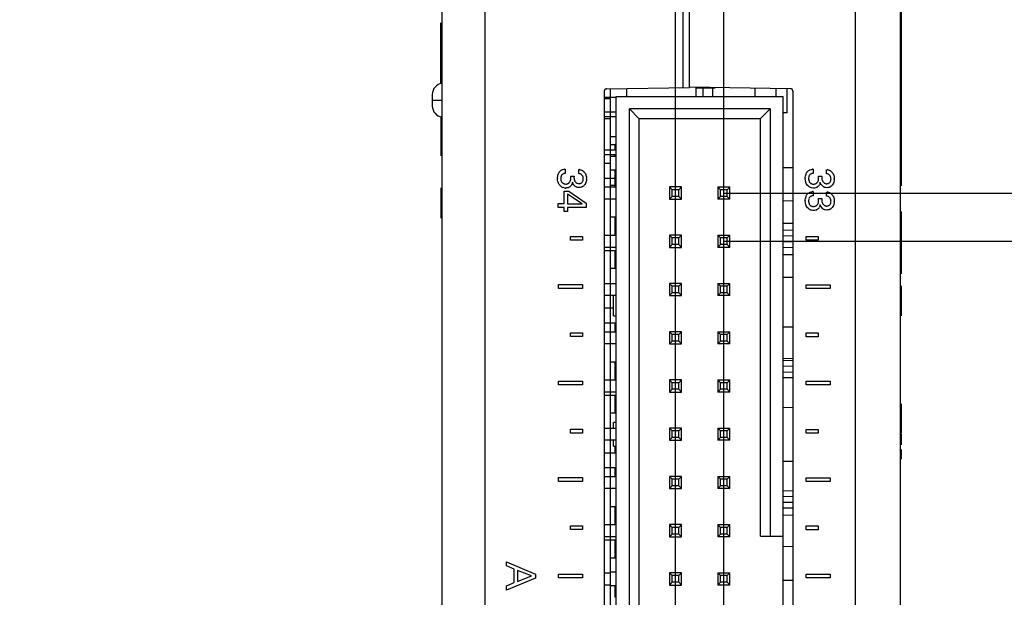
# Model space of a CAD drawing. Header units: inches. Extents: x 0 to 34, y 0 to 22.
# Tile 10 of 129: x 5.4 to 7.4, y 11.2 to 12.4. Entities that reach past the tile are written whole.
import ezdxf

# ---------------------------------------------------------------- set-up
doc = ezdxf.new("R2010")
doc.units = ezdxf.units.IN
doc.header["$LTSCALE"] = 1.87
doc.header["$MEASUREMENT"] = 0
doc.linetypes.add('CENTER', pattern=[0.6, 0.375, -0.075, 0.075, -0.075])
doc.layers.get('0').update_dxf_attribs({"linetype": 'CONTINUOUS'})
doc.layers.add('DEFAULT_1', color=7, linetype='CENTER')
doc.layers.add('DIMENSIONS', color=7, linetype='CONTINUOUS')
doc.styles.get("Standard").update_dxf_attribs({"font": 'txt', "width": 0.8})
doc.dimstyles.new('DIMSTYLE_3', dxfattribs={"dimtxt": 0.125, "dimasz": 0.18, "dimexe": 0.18, "dimexo": 0.0625, "dimgap": 0.09, "dimtad": 0, "dimtih": 1, "dimtoh": 1, "dimzin": 4, "dimdsep": 46, "dimtxsty": 'STANDARD', "dimblk": '_FILLED', "dimblk1": '_FILLED', "dimblk2": '_FILLED', "dimcen": 0.09, "dimadec": 0, "dimazin": 0, "dimtp": 0.02, "dimtm": 0.02, "dimtfac": 1, "dimtofl": 0, "dimtmove": 0, "dimatfit": 3, "dimldrblk": '_FILLED', "dimfxl": 1, "dimtolj": 1, "dimtzin": 4, "dimarcsym": 0})

# ---------------------------------------------------------------- blocks, each defined once
blk = doc.blocks.new('_FILLED')
at = {"color": 0, "linetype": 'BYBLOCK'}
blk.add_solid([(0, 0), (-1, 0.174), (-1, -0.174)], dxfattribs=at)
blk = doc.blocks.new('*D51')
at = {"layer": 'DIMENSIONS', "color": 2, "linetype": 'CONTINUOUS'}
for p, q in [((6.7239, 8.1567), (6.7239, 13.6443)), ((6.824, 8.1435), (6.824, 13.6443)), ((6.7239, 13.5193), (6.3515, 13.5193)), ((6.824, 13.5193), (7.184, 13.5193))]:
    blk.add_line(p, q, dxfattribs=at)
at = {"layer": 'DIMENSIONS', "color": 2, "linetype": 'CONTINUOUS', "xscale": 0.18, "yscale": 0.18, "zscale": 0.18}
blk.add_blockref('_FILLED', (6.7239, 13.5193), dxfattribs=at)
at = {"layer": 'DIMENSIONS', "color": 2, "linetype": 'CONTINUOUS', "xscale": 0.18, "yscale": 0.18, "zscale": 0.18, "rotation": 180}
blk.add_blockref('_FILLED', (6.824, 13.5193), dxfattribs=at)
at = {"layer": 'DIMENSIONS', "color": 2, "linetype": 'CONTINUOUS', "insert": (6.289, 13.5818), "char_height": 0.125, "width": 0.925, "attachment_point": 3, "line_spacing_factor": 0.9}
blk.add_mtext('.10{\\Ftxt.shx;\\W1.000000;\\H0.125000; }[2.5]', dxfattribs=at)
blk = doc.blocks.new('*D52')
at = {"layer": 'DIMENSIONS', "color": 2, "linetype": 'CONTINUOUS'}
for p, q in [((7.9419, 12.0048), (7.9419, 12.8548)), ((7.9419, 12.8548), (8.0594, 12.8548)), ((6.8249, 12.0048), (8.0669, 12.0048)), ((6.8244, 11.9048), (8.0669, 11.9048)), ((7.9419, 11.9048), (7.9419, 11.5448))]:
    blk.add_line(p, q, dxfattribs=at)
at = {"layer": 'DIMENSIONS', "color": 2, "linetype": 'CONTINUOUS', "xscale": 0.18, "yscale": 0.18, "zscale": 0.18}
for p, rotation in [((7.9419, 12.0048), 269.9999999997), ((7.9419, 11.9048), 89.9999999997)]:
    blk.add_blockref('_FILLED', p, dxfattribs=dict(at, rotation=rotation))
at = {"layer": 'DIMENSIONS', "color": 2, "linetype": 'CONTINUOUS', "insert": (8.1219, 12.9173), "char_height": 0.125, "width": 1.325, "attachment_point": 1, "line_spacing_factor": 0.9}
blk.add_mtext('32X .10{\\Ftxt.shx;\\W1.000000;\\H0.125000; }[2.5]', dxfattribs=at)

msp = doc.modelspace()

# ---------------------------------------------------------------- linework, layer by layer
at = {"color": 6, "linetype": 'CONTINUOUS'}
for p, q in [((6.7399, 12.2233), (6.7399, 12.7691)), ((6.3294, 7.4048), (6.3294, 12.7548)), ((7.0969, 7.4017), (7.0969, 12.7579)), ((6.2394, 12.6648), (6.2394, 7.4948)), ((7.1899, 7.4948), (7.1899, 12.6648)), ((6.2194, 12.2092), (6.2194, 12.1852)), ((6.6224, 12.2212), (6.6224, 12.2048)), ((6.7661, 12.2229), (6.7661, 12.2048)), ((6.7661, 12.2229), (6.7996, 12.2229)), ((6.7809, 12.2048), (6.7809, 12.2229)), ((6.8006, 12.2229), (6.8006, 12.2048)), ((6.8006, 12.2229), (6.8059, 12.2229)), ((6.8891, 12.2048), (6.8891, 12.2221)), ((6.9319, 12.2213), (6.9319, 12.2048)), ((6.9551, 12.1709), (6.9551, 12.2209)), ((6.9669, 12.2158), (6.9669, 10.1938)), ((6.2194, 12.1972), (6.2394, 12.1972)), ((6.5759, 12.2032), (6.6008, 12.2032)), ((6.6008, 12.2048), (6.9472, 12.2048)), ((6.9472, 10.2048), (6.9472, 12.2048)), ((6.6008, 12.1725), (6.5759, 12.1725)), ((6.6283, 10.2304), (6.6283, 12.1792)), ((6.6283, 12.1792), (6.648, 12.1595)), ((6.9197, 12.1792), (6.6283, 12.1792)), ((6.9, 12.1595), (6.9197, 12.1792)), ((6.9197, 12.1792), (6.9197, 11.2934)), ((6.9551, 12.1709), (6.9472, 12.1709)), ((6.6008, 12.1626), (6.5759, 12.1626)), ((6.5889, 12.1587), (6.5759, 12.1587)), ((6.648, 12.1595), (6.648, 10.2501)), ((6.648, 12.1595), (6.9, 12.1595)), ((6.9, 11.2934), (6.9, 12.1595)), ((6.6008, 12.1211), (6.5889, 12.1211)), ((6.6008, 12.0937), (6.5759, 12.0937)), ((6.6008, 12.1045), (6.5889, 12.1045)), ((6.6008, 12.0839), (6.5759, 12.0839)), ((6.5759, 12.0665), (6.5889, 12.0665)), ((6.9669, 12.0567), (6.9472, 12.0567)), ((6.5988, 12.0352), (6.5759, 12.0352)), ((6.5759, 12.0174), (6.6008, 12.0174)), ((6.5988, 12.0202), (6.6008, 12.0202)), ((6.7114, 12.0174), (6.7114, 11.9922)), ((6.7171, 12.0117), (6.7114, 12.0174)), ((6.7365, 12.0174), (6.7114, 12.0174)), ((6.7171, 11.9979), (6.7171, 12.0117)), ((6.7308, 12.0117), (6.7171, 12.0117)), ((6.7308, 12.0117), (6.7365, 12.0174)), ((6.7308, 11.9979), (6.7308, 12.0117)), ((6.7365, 11.9922), (6.7365, 12.0174)), ((6.8114, 12.0174), (6.8114, 11.9922)), ((6.8171, 12.0117), (6.8114, 12.0174)), ((6.8114, 12.0174), (6.8367, 12.0174)), ((6.8171, 11.9979), (6.8171, 12.0117)), ((6.831, 12.0117), (6.8171, 12.0117)), ((6.831, 12.0117), (6.8367, 12.0174)), ((6.831, 11.9979), (6.831, 12.0117)), ((6.8367, 11.9922), (6.8367, 12.0174)), ((6.6008, 11.9922), (6.5759, 11.9922)), ((6.7114, 11.9922), (6.7171, 11.9979)), ((6.7114, 11.9922), (6.7365, 11.9922)), ((6.7308, 11.9979), (6.7171, 11.9979)), ((6.7365, 11.9922), (6.7308, 11.9979)), ((6.8114, 11.9922), (6.8171, 11.9979)), ((6.8367, 11.9922), (6.8114, 11.9922)), ((6.831, 11.9979), (6.8171, 11.9979)), ((6.8367, 11.9922), (6.831, 11.9979)), ((6.9472, 11.9892), (6.9669, 11.9888)), ((6.6008, 11.9545), (6.5889, 11.9545)), ((6.6008, 11.9289), (6.5988, 11.9289)), ((6.9472, 11.9421), (6.9669, 11.9425)), ((6.9669, 11.9275), (6.9472, 11.9271)), ((6.5759, 11.9174), (6.6008, 11.9174)), ((6.7114, 11.9174), (6.7114, 11.8922)), ((6.7171, 11.9117), (6.7114, 11.9174)), ((6.7365, 11.9174), (6.7114, 11.9174)), ((6.7171, 11.8979), (6.7171, 11.9117)), ((6.7308, 11.9117), (6.7171, 11.9117)), ((6.7308, 11.9117), (6.7365, 11.9174)), ((6.7308, 11.8979), (6.7308, 11.9117)), ((6.7365, 11.8922), (6.7365, 11.9174)), ((6.8114, 11.9174), (6.8114, 11.8922)), ((6.8171, 11.9117), (6.8114, 11.9174)), ((6.8114, 11.9174), (6.8367, 11.9174)), ((6.8171, 11.8979), (6.8171, 11.9117)), ((6.831, 11.9117), (6.8171, 11.9117)), ((6.831, 11.9117), (6.8367, 11.9174)), ((6.831, 11.8979), (6.831, 11.9117)), ((6.8367, 11.8922), (6.8367, 11.9174)), ((6.9472, 11.9161), (6.9669, 11.9165)), ((6.9669, 11.9031), (6.9472, 11.9035)), ((6.6008, 11.8922), (6.5759, 11.8922)), ((6.5988, 11.8852), (6.5759, 11.8852)), ((6.7114, 11.8922), (6.7171, 11.8979)), ((6.7114, 11.8922), (6.7365, 11.8922)), ((6.7308, 11.8979), (6.7171, 11.8979)), ((6.7365, 11.8922), (6.7308, 11.8979)), ((6.8114, 11.8922), (6.8171, 11.8979)), ((6.8367, 11.8922), (6.8114, 11.8922)), ((6.831, 11.8979), (6.8171, 11.8979)), ((6.8367, 11.8922), (6.831, 11.8979)), ((6.9472, 11.8925), (6.9669, 11.8921)), ((6.5988, 11.8738), (6.6008, 11.8738)), ((6.9472, 11.8775), (6.9669, 11.8771)), ((6.6008, 11.8482), (6.5889, 11.8482)), ((6.9472, 11.8304), (6.9669, 11.8307)), ((6.5759, 11.8174), (6.6008, 11.8174)), ((6.7114, 11.8174), (6.7114, 11.7922)), ((6.7171, 11.8117), (6.7114, 11.8174)), ((6.7365, 11.8174), (6.7114, 11.8174)), ((6.7171, 11.7979), (6.7171, 11.8117)), ((6.7308, 11.8117), (6.7171, 11.8117)), ((6.7308, 11.8117), (6.7365, 11.8174)), ((6.7308, 11.7979), (6.7308, 11.8117)), ((6.7365, 11.7922), (6.7365, 11.8174)), ((6.8114, 11.8174), (6.8114, 11.7922)), ((6.8171, 11.8117), (6.8114, 11.8174)), ((6.8114, 11.8174), (6.8367, 11.8174)), ((6.8171, 11.7979), (6.8171, 11.8117)), ((6.831, 11.8117), (6.8171, 11.8117)), ((6.831, 11.8117), (6.8367, 11.8174)), ((6.831, 11.7979), (6.831, 11.8117)), ((6.8367, 11.7922), (6.8367, 11.8174)), ((6.6008, 11.7922), (6.5759, 11.7922)), ((6.7114, 11.7922), (6.7171, 11.7979)), ((6.7114, 11.7922), (6.7365, 11.7922)), ((6.7308, 11.7979), (6.7171, 11.7979)), ((6.7365, 11.7922), (6.7308, 11.7979)), ((6.8114, 11.7922), (6.8171, 11.7979)), ((6.8367, 11.7922), (6.8114, 11.7922)), ((6.831, 11.7979), (6.8171, 11.7979)), ((6.8367, 11.7922), (6.831, 11.7979)), ((6.5759, 11.7665), (6.5949, 11.7665)), ((6.5949, 11.7502), (6.6008, 11.7502)), ((6.5988, 11.7352), (6.5759, 11.7352)), ((6.5988, 11.7238), (6.6008, 11.7238)), ((6.9472, 11.7271), (6.9669, 11.7275)), ((6.5759, 11.7174), (6.6008, 11.7174)), ((6.7114, 11.7174), (6.7114, 11.6922)), ((6.7171, 11.7117), (6.7114, 11.7174)), ((6.7365, 11.7174), (6.7114, 11.7174)), ((6.7114, 11.6922), (6.7171, 11.6979)), ((6.7171, 11.6979), (6.7171, 11.7117)), ((6.7308, 11.7117), (6.7171, 11.7117)), ((6.7308, 11.6979), (6.7171, 11.6979)), ((6.7308, 11.7117), (6.7365, 11.7174)), ((6.7308, 11.6979), (6.7308, 11.7117)), ((6.7365, 11.6922), (6.7308, 11.6979)), ((6.7365, 11.6922), (6.7365, 11.7174)), ((6.8114, 11.7174), (6.8114, 11.6922)), ((6.8171, 11.7117), (6.8114, 11.7174)), ((6.8114, 11.7174), (6.8367, 11.7174)), ((6.8114, 11.6922), (6.8171, 11.6979)), ((6.8171, 11.6979), (6.8171, 11.7117)), ((6.831, 11.7117), (6.8171, 11.7117)), ((6.831, 11.6979), (6.8171, 11.6979)), ((6.831, 11.7117), (6.8367, 11.7174)), ((6.831, 11.6979), (6.831, 11.7117)), ((6.8367, 11.6922), (6.831, 11.6979)), ((6.8367, 11.6922), (6.8367, 11.7174)), ((6.6008, 11.6922), (6.5759, 11.6922)), ((6.7114, 11.6922), (6.7365, 11.6922)), ((6.8367, 11.6922), (6.8114, 11.6922)), ((6.9472, 11.6625), (6.9669, 11.6621)), ((6.9669, 11.6575), (6.9472, 11.6571)), ((6.6008, 11.6545), (6.5889, 11.6545)), ((6.9472, 11.6461), (6.9669, 11.6465)), ((6.5759, 11.6174), (6.6008, 11.6174)), ((6.6008, 11.6289), (6.5988, 11.6289)), ((6.7114, 11.6174), (6.7114, 11.5922)), ((6.7171, 11.6117), (6.7114, 11.6174)), ((6.7365, 11.6174), (6.7114, 11.6174)), ((6.7308, 11.6117), (6.7365, 11.6174)), ((6.7365, 11.5922), (6.7365, 11.6174)), ((6.8114, 11.6174), (6.8114, 11.5922)), ((6.8171, 11.6117), (6.8114, 11.6174)), ((6.8114, 11.6174), (6.8367, 11.6174)), ((6.831, 11.6117), (6.8367, 11.6174)), ((6.8367, 11.5922), (6.8367, 11.6174)), ((6.9669, 11.6331), (6.9472, 11.6335)), ((6.9472, 11.6225), (6.9669, 11.6221)), ((6.7114, 11.5922), (6.7171, 11.5979)), ((6.7171, 11.5979), (6.7171, 11.6117)), ((6.7308, 11.6117), (6.7171, 11.6117)), ((6.7308, 11.5979), (6.7171, 11.5979)), ((6.7308, 11.5979), (6.7308, 11.6117)), ((6.7365, 11.5922), (6.7308, 11.5979)), ((6.8114, 11.5922), (6.8171, 11.5979)), ((6.8171, 11.5979), (6.8171, 11.6117)), ((6.831, 11.6117), (6.8171, 11.6117)), ((6.831, 11.5979), (6.8171, 11.5979)), ((6.831, 11.5979), (6.831, 11.6117)), ((6.8367, 11.5922), (6.831, 11.5979)), ((6.6008, 11.5922), (6.5759, 11.5922)), ((6.5988, 11.5852), (6.5759, 11.5852)), ((6.7114, 11.5922), (6.7365, 11.5922)), ((6.8367, 11.5922), (6.8114, 11.5922)), ((6.5988, 11.5738), (6.6008, 11.5738)), ((6.9472, 11.5604), (6.9669, 11.5607)), ((6.6008, 11.5482), (6.5889, 11.5482)), ((6.5759, 11.5174), (6.6008, 11.5174)), ((6.6008, 11.5294), (6.5949, 11.5294)), ((6.7114, 11.5174), (6.7114, 11.4922)), ((6.7171, 11.5117), (6.7114, 11.5174)), ((6.7365, 11.5174), (6.7114, 11.5174)), ((6.7308, 11.5117), (6.7365, 11.5174)), ((6.7365, 11.4922), (6.7365, 11.5174)), ((6.8114, 11.5174), (6.8114, 11.4922)), ((6.8171, 11.5117), (6.8114, 11.5174)), ((6.8114, 11.5174), (6.8367, 11.5174)), ((6.831, 11.5117), (6.8367, 11.5174)), ((6.8367, 11.4922), (6.8367, 11.5174)), ((6.7114, 11.4922), (6.7171, 11.4979)), ((6.7171, 11.4979), (6.7171, 11.5117)), ((6.7308, 11.5117), (6.7171, 11.5117)), ((6.7308, 11.4979), (6.7171, 11.4979)), ((6.7308, 11.4979), (6.7308, 11.5117)), ((6.7365, 11.4922), (6.7308, 11.4979)), ((6.8114, 11.4922), (6.8171, 11.4979)), ((6.8171, 11.4979), (6.8171, 11.5117)), ((6.831, 11.5117), (6.8171, 11.5117)), ((6.831, 11.4979), (6.8171, 11.4979)), ((6.831, 11.4979), (6.831, 11.5117)), ((6.8367, 11.4922), (6.831, 11.4979)), ((6.6008, 11.4922), (6.5759, 11.4922)), ((6.5949, 11.4802), (6.6008, 11.4802)), ((6.6008, 11.4789), (6.5988, 11.4789)), ((6.7114, 11.4922), (6.7365, 11.4922)), ((6.8367, 11.4922), (6.8114, 11.4922)), ((6.5759, 11.4665), (6.6008, 11.4665)), ((6.5988, 11.4352), (6.5759, 11.4352)), ((6.9472, 11.4492), (6.9669, 11.4488)), ((6.5759, 11.4174), (6.6008, 11.4174)), ((6.5988, 11.4238), (6.6008, 11.4238)), ((6.7114, 11.4174), (6.7114, 11.3922)), ((6.7171, 11.4117), (6.7114, 11.4174)), ((6.7365, 11.4174), (6.7114, 11.4174)), ((6.7308, 11.4117), (6.7365, 11.4174)), ((6.7365, 11.3922), (6.7365, 11.4174)), ((6.8114, 11.4174), (6.8114, 11.3922)), ((6.8171, 11.4117), (6.8114, 11.4174)), ((6.8114, 11.4174), (6.8367, 11.4174)), ((6.831, 11.4117), (6.8367, 11.4174)), ((6.8367, 11.3922), (6.8367, 11.4174)), ((6.6008, 11.3922), (6.5759, 11.3922)), ((6.7114, 11.3922), (6.7171, 11.3979)), ((6.7114, 11.3922), (6.7365, 11.3922)), ((6.7171, 11.3979), (6.7171, 11.4117)), ((6.7308, 11.4117), (6.7171, 11.4117)), ((6.7308, 11.3979), (6.7171, 11.3979)), ((6.7308, 11.3979), (6.7308, 11.4117)), ((6.7365, 11.3922), (6.7308, 11.3979)), ((6.8114, 11.3922), (6.8171, 11.3979)), ((6.8367, 11.3922), (6.8114, 11.3922)), ((6.8171, 11.3979), (6.8171, 11.4117)), ((6.831, 11.4117), (6.8171, 11.4117)), ((6.831, 11.3979), (6.8171, 11.3979)), ((6.831, 11.3979), (6.831, 11.4117)), ((6.8367, 11.3922), (6.831, 11.3979)), ((6.9669, 11.3875), (6.9472, 11.3871)), ((6.9472, 11.3761), (6.9669, 11.3765)), ((6.6008, 11.3545), (6.5889, 11.3545)), ((6.9669, 11.3631), (6.9472, 11.3635)), ((6.9472, 11.3525), (6.9669, 11.3521)), ((6.9472, 11.3371), (6.9669, 11.3375)), ((6.5759, 11.3174), (6.6008, 11.3174)), ((6.6008, 11.3289), (6.5988, 11.3289)), ((6.7114, 11.3174), (6.7114, 11.2922)), ((6.7171, 11.3117), (6.7114, 11.3174)), ((6.7365, 11.3174), (6.7114, 11.3174)), ((6.7171, 11.2979), (6.7171, 11.3117)), ((6.7308, 11.3117), (6.7171, 11.3117)), ((6.7308, 11.3117), (6.7365, 11.3174)), ((6.7308, 11.2979), (6.7308, 11.3117)), ((6.7365, 11.2922), (6.7365, 11.3174)), ((6.8114, 11.3174), (6.8114, 11.2922)), ((6.8171, 11.3117), (6.8114, 11.3174)), ((6.8114, 11.3174), (6.8367, 11.3174)), ((6.8171, 11.2979), (6.8171, 11.3117)), ((6.831, 11.3117), (6.8171, 11.3117)), ((6.831, 11.3117), (6.8367, 11.3174)), ((6.831, 11.2979), (6.831, 11.3117)), ((6.8367, 11.2922), (6.8367, 11.3174)), ((6.6008, 11.2922), (6.5759, 11.2922)), ((6.7114, 11.2922), (6.7171, 11.2979)), ((6.7114, 11.2922), (6.7365, 11.2922)), ((6.7308, 11.2979), (6.7171, 11.2979)), ((6.7365, 11.2922), (6.7308, 11.2979)), ((6.8114, 11.2922), (6.8171, 11.2979)), ((6.8367, 11.2922), (6.8114, 11.2922)), ((6.831, 11.2979), (6.8171, 11.2979)), ((6.8367, 11.2922), (6.831, 11.2979)), ((6.9, 11.2934), (6.9472, 11.2934)), ((6.5988, 11.2852), (6.5759, 11.2852)), ((6.5988, 11.2738), (6.6008, 11.2738)), ((6.9472, 11.2725), (6.9669, 11.2721)), ((6.6008, 11.2482), (6.5889, 11.2482)), ((6.5759, 11.2174), (6.5889, 11.2174)), ((6.7114, 11.2174), (6.7114, 11.1922)), ((6.7171, 11.2117), (6.7114, 11.2174)), ((6.7365, 11.2174), (6.7114, 11.2174)), ((6.7171, 11.1979), (6.7171, 11.2117)), ((6.7308, 11.2117), (6.7171, 11.2117)), ((6.7308, 11.2117), (6.7365, 11.2174)), ((6.7308, 11.1979), (6.7308, 11.2117)), ((6.7365, 11.1922), (6.7365, 11.2174)), ((6.8114, 11.2174), (6.8114, 11.1922)), ((6.8171, 11.2117), (6.8114, 11.2174)), ((6.8114, 11.2174), (6.8367, 11.2174)), ((6.8171, 11.1979), (6.8171, 11.2117)), ((6.831, 11.2117), (6.8171, 11.2117)), ((6.831, 11.2117), (6.8367, 11.2174)), ((6.831, 11.1979), (6.831, 11.2117)), ((6.8367, 11.1922), (6.8367, 11.2174)), ((6.5889, 11.1922), (6.5759, 11.1922)), ((6.7114, 11.1922), (6.7171, 11.1979)), ((6.7114, 11.1922), (6.7365, 11.1922)), ((6.7308, 11.1979), (6.7171, 11.1979)), ((6.7365, 11.1922), (6.7308, 11.1979)), ((6.8114, 11.1922), (6.8171, 11.1979)), ((6.8367, 11.1922), (6.8114, 11.1922)), ((6.831, 11.1979), (6.8171, 11.1979)), ((6.8367, 11.1922), (6.831, 11.1979)), ((6.9472, 11.2021), (6.9669, 11.2025)), ((6.6008, 11.1789), (6.5988, 11.1789))]:
    msp.add_line(p, q, dxfattribs=at)
at = {"color": 7, "linetype": 'CONTINUOUS'}
for p, q in [((6.7529, 12.2244), (6.7529, 12.7693)), ((7.1919, 12.3907), (7.1919, 12.02)), ((6.2374, 12.2315), (6.2374, 12.3576)), ((6.5759, 12.2155), (6.5759, 10.1941)), ((6.5809, 12.2205), (6.7529, 12.2235)), ((6.5889, 10.1889), (6.5889, 12.2207)), ((6.962, 12.2208), (6.7529, 12.2244)), ((6.5889, 12.1998), (6.5759, 12.1998)), ((6.6008, 10.2048), (6.6008, 12.2048)), ((6.2374, 12.1629), (6.2374, 12.0817)), ((6.5988, 12.0937), (6.5988, 12.1045)), ((6.6008, 12.0808), (6.5889, 12.0808)), ((6.5988, 12.0808), (6.5988, 12.0839)), ((6.4953, 12.0543), (6.4953, 12.0455)), ((6.5234, 12.045), (6.5234, 12.0534)), ((6.5353, 12.0475), (6.5368, 12.0453)), ((6.5889, 12.0532), (6.6008, 12.0532)), ((6.5988, 12.0174), (6.5988, 12.0532)), ((7.009, 12.0541), (7.009, 12.0453)), ((7.0371, 12.0448), (7.0371, 12.0532)), ((7.0466, 12.0496), (7.0488, 12.0476)), ((6.4868, 12.0401), (6.4864, 12.0388)), ((6.4868, 12.0297), (6.4877, 12.0279)), ((6.5055, 12.0296), (6.5063, 12.0317)), ((6.5067, 12.0397), (6.5134, 12.0397)), ((6.5305, 12.0274), (6.5312, 12.0284)), ((6.9931, 12.0306), (6.9928, 12.0337)), ((6.994, 12.0269), (6.9931, 12.0306)), ((7.0001, 12.0386), (6.9996, 12.0357)), ((7.001, 12.041), (7.0003, 12.0394)), ((7.0192, 12.0293), (7.02, 12.0315)), ((7.0204, 12.0395), (7.0272, 12.0395)), ((7.0411, 12.0249), (7.0429, 12.0259)), ((7.0444, 12.0406), (7.0425, 12.0427)), ((7.0429, 12.0259), (7.044, 12.0269)), ((7.0526, 12.0307), (7.0519, 12.0272)), ((7.0528, 12.0333), (7.0526, 12.0307)), ((6.2374, 12.0158), (6.2374, 11.9527)), ((6.493, 11.9828), (6.493, 12.0088)), ((6.493, 12.0088), (6.5029, 12.0088)), ((6.5029, 12.0088), (6.5388, 11.9838)), ((6.5326, 12.019), (6.5295, 12.0172)), ((6.5988, 12.0202), (6.5889, 12.0202)), ((6.9977, 12.0204), (6.9959, 12.0228)), ((7.009, 12.0078), (7.009, 11.9989)), ((7.0371, 11.9984), (7.0371, 12.0068)), ((7.0502, 12.0233), (7.0486, 12.021)), ((6.4997, 12.0025), (6.4997, 11.9826)), ((6.5301, 11.9826), (6.4997, 12.0025)), ((6.5388, 11.9838), (6.5388, 11.9748)), ((6.9931, 11.9843), (6.9928, 11.9874)), ((6.994, 11.9805), (6.9931, 11.9843)), ((7.0001, 11.9923), (6.9996, 11.9893)), ((7.001, 11.9947), (7.0003, 11.9931)), ((7.0192, 11.983), (7.02, 11.9852)), ((7.0204, 11.9932), (7.0272, 11.9932)), ((7.0444, 11.9943), (7.0425, 11.9964)), ((7.0466, 12.0033), (7.0488, 12.0012)), ((7.0526, 11.9844), (7.0519, 11.9808)), ((7.0528, 11.987), (7.0526, 11.9844)), ((6.4805, 11.9748), (6.4805, 11.9828)), ((6.4805, 11.9828), (6.493, 11.9828)), ((6.493, 11.9748), (6.4805, 11.9748)), ((6.493, 11.9664), (6.493, 11.9748)), ((6.4997, 11.9664), (6.493, 11.9664)), ((6.4997, 11.9826), (6.5301, 11.9826)), ((6.4997, 11.9748), (6.4997, 11.9664)), ((6.5388, 11.9748), (6.4997, 11.9748)), ((6.9977, 11.9741), (6.9959, 11.9765)), ((7.0411, 11.9786), (7.0429, 11.9796)), ((7.0429, 11.9796), (7.044, 11.9806)), ((7.0502, 11.977), (7.0486, 11.9747)), ((7.1919, 11.9665), (7.1919, 11.8372)), ((6.5988, 11.9171), (6.5988, 11.9545)), ((6.506, 11.9072), (6.506, 11.915)), ((6.506, 11.915), (6.5309, 11.915)), ((6.5309, 11.9072), (6.506, 11.9072)), ((6.5309, 11.915), (6.5309, 11.9072)), ((6.9946, 11.907), (6.9946, 11.9148)), ((6.9946, 11.9148), (7.0196, 11.9148)), ((7.0196, 11.907), (6.9946, 11.907)), ((7.0196, 11.9148), (7.0196, 11.907)), ((6.5988, 11.8482), (6.5988, 11.8856)), ((6.5988, 11.8856), (6.6008, 11.8856)), ((6.481, 11.8072), (6.481, 11.815)), ((6.481, 11.815), (6.5309, 11.815)), ((6.5309, 11.8072), (6.481, 11.8072)), ((6.5309, 11.815), (6.5309, 11.8072)), ((6.9946, 11.807), (6.9946, 11.8148)), ((6.9946, 11.8148), (7.0446, 11.8148)), ((7.0446, 11.807), (6.9946, 11.807)), ((7.0446, 11.8148), (7.0446, 11.807)), ((7.1919, 11.8127), (7.1919, 11.75)), ((6.5949, 11.7502), (6.5949, 11.7922)), ((6.5988, 11.7174), (6.5988, 11.7356)), ((6.5988, 11.7356), (6.6008, 11.7356)), ((6.506, 11.7072), (6.506, 11.715)), ((6.506, 11.715), (6.5309, 11.715)), ((6.5309, 11.7072), (6.506, 11.7072)), ((6.5309, 11.715), (6.5309, 11.7072)), ((6.9946, 11.707), (6.9946, 11.7148)), ((6.9946, 11.7148), (7.0196, 11.7148)), ((7.0196, 11.707), (6.9946, 11.707)), ((7.0196, 11.7148), (7.0196, 11.707)), ((6.5988, 11.6171), (6.5988, 11.6545)), ((6.481, 11.6072), (6.481, 11.615)), ((6.481, 11.615), (6.5309, 11.615)), ((6.5309, 11.6072), (6.481, 11.6072)), ((6.5309, 11.615), (6.5309, 11.6072)), ((6.9946, 11.607), (6.9946, 11.6148)), ((6.9946, 11.6148), (7.0446, 11.6148)), ((7.0446, 11.607), (6.9946, 11.607)), ((7.0446, 11.6148), (7.0446, 11.607)), ((6.5988, 11.5482), (6.5988, 11.5856)), ((6.5988, 11.5856), (6.6008, 11.5856)), ((7.1919, 11.5681), (7.1919, 11.5061)), ((6.506, 11.5072), (6.506, 11.515)), ((6.506, 11.515), (6.5309, 11.515)), ((6.5309, 11.515), (6.5309, 11.5072)), ((6.5949, 11.5174), (6.5949, 11.5294)), ((6.9946, 11.507), (6.9946, 11.5148)), ((6.9946, 11.5148), (7.0196, 11.5148)), ((7.0196, 11.5148), (7.0196, 11.507)), ((6.5309, 11.5072), (6.506, 11.5072)), ((7.0196, 11.507), (6.9946, 11.507)), ((7.1919, 11.505), (7.1919, 11.4826)), ((6.5949, 11.4802), (6.5949, 11.4922)), ((6.5988, 11.4671), (6.5988, 11.4802)), ((7.1919, 11.4731), (7.1919, 11.4531)), ((6.6008, 11.4671), (6.5988, 11.4671)), ((6.5988, 11.4174), (6.5988, 11.4356)), ((6.5988, 11.4356), (6.6008, 11.4356)), ((6.481, 11.4072), (6.481, 11.415)), ((6.481, 11.415), (6.5309, 11.415)), ((6.5309, 11.415), (6.5309, 11.4072)), ((6.9946, 11.407), (6.9946, 11.4148)), ((6.9946, 11.4148), (7.0446, 11.4148)), ((7.0446, 11.4148), (7.0446, 11.407)), ((6.5309, 11.4072), (6.481, 11.4072)), ((7.0446, 11.407), (6.9946, 11.407)), ((6.5988, 11.3171), (6.5988, 11.3545)), ((6.506, 11.3072), (6.506, 11.315)), ((6.506, 11.315), (6.5309, 11.315)), ((6.5309, 11.315), (6.5309, 11.3072)), ((6.9946, 11.307), (6.9946, 11.3148)), ((6.9946, 11.3148), (7.0196, 11.3148)), ((7.0196, 11.3148), (7.0196, 11.307)), ((6.5309, 11.3072), (6.506, 11.3072)), ((7.0196, 11.307), (6.9946, 11.307)), ((6.5988, 11.2482), (6.5988, 11.2856)), ((6.5988, 11.2856), (6.6008, 11.2856)), ((6.3735, 11.2318), (6.3735, 11.2404)), ((6.3735, 11.2404), (6.4336, 11.2151)), ((6.3892, 11.2253), (6.3735, 11.2318)), ((6.3892, 11.1974), (6.3892, 11.2253)), ((6.3959, 11.2227), (6.3959, 11.1999)), ((6.4253, 11.211), (6.3959, 11.2227)), ((6.3959, 11.1999), (6.4253, 11.211)), ((6.4336, 11.2151), (6.4336, 11.2062)), ((6.481, 11.2072), (6.481, 11.215)), ((6.481, 11.215), (6.5309, 11.215)), ((6.5309, 11.215), (6.5309, 11.2072)), ((6.6008, 11.2186), (6.5889, 11.2186)), ((6.9946, 11.207), (6.9946, 11.2148)), ((6.9946, 11.2148), (7.0446, 11.2148)), ((7.0446, 11.2148), (7.0446, 11.207)), ((6.4336, 11.2062), (6.3735, 11.1819)), ((6.3735, 11.1909), (6.3892, 11.1974)), ((6.3735, 11.1819), (6.3735, 11.1909)), ((6.5309, 11.2072), (6.481, 11.2072)), ((6.5889, 11.191), (6.6008, 11.191)), ((6.5988, 11.1671), (6.5988, 11.191)), ((7.0446, 11.207), (6.9946, 11.207)), ((6.6008, 11.1671), (6.5988, 11.1671))]:
    msp.add_line(p, q, dxfattribs=at)
at = {"color": 6, "linetype": 'CONTINUOUS'}
for centre, start, end in [((6.2427, 12.2092), 97.9846, 179.9972), ((6.2427, 12.1852), 180.0028, 262.0154)]:
    msp.add_arc(centre, 0.0232, start, end, dxfattribs=at)
at = {"color": 7, "linetype": 'CONTINUOUS'}
for centre, radius, start, end in [((6.496, 12.0305), 0.0237, 91.777, 94.1172), ((6.5219, 12.0341), 0.0194, 78.9234, 85.6088), ((6.5229, 12.0369), 0.0163, 57.9016, 64.2506), ((7.0098, 12.0304), 0.0237, 91.7945, 94.4736), ((7.0357, 12.0339), 0.0193, 79.3212, 85.6154), ((7.0366, 12.0368), 0.0163, 51.9875, 65.029), ((6.508, 12.035), 0.0289, 179.8885, 182.2205), ((6.4995, 12.0335), 0.0202, 199.7887, 204.2591), ((6.5057, 12.035), 0.0198, 180.2256, 183.0285), ((6.4957, 12.0366), 0.00957, 153.2198, 158.4954), ((6.496, 12.0333), 0.00991, 212.9201, 232.9559), ((6.4958, 12.0331), 0.00962, 232.9696, 242.7844), ((6.5244, 12.0349), 0.0109, 206.7841, 214.0079), ((6.5244, 12.0352), 0.0111, 235.4009, 241.3068), ((6.5242, 12.033), 0.00851, 293.3606, 299.1011), ((6.5236, 12.0367), 0.00812, 52.8099, 59.6216), ((6.5206, 12.0327), 0.0184, 337.211, 341.4159), ((6.5193, 12.036), 0.0198, 9.9334, 16.3084), ((6.5057, 12.0347), 0.0335, 358.0568, 0.0894), ((7.0218, 12.0348), 0.029, 179.8966, 182.1805), ((7.0146, 12.035), 0.015, 177.4285, 181.1603), ((7.0119, 12.0355), 0.0122, 161.2708, 164.9476), ((7.0094, 12.0329), 0.00954, 203.787, 210.2644), ((7.0083, 12.0365), 0.00863, 116.6105, 126.2324), ((7.0095, 12.0328), 0.00955, 235.905, 241.5009), ((7.0065, 12.0293), 0.0174, 349.6086, 353.0625), ((7.0376, 12.0344), 0.0102, 216.243, 224.3446), ((7.0372, 12.0364), 0.00823, 49.9455, 61.246), ((7.0357, 12.0351), 0.0102, 23.1245, 32.7774), ((7.0274, 12.0332), 0.0188, 3.2947, 6.8107), ((7.0345, 12.0363), 0.0183, 17.5828, 21.5029), ((7.0194, 12.0345), 0.0334, 358.0104, 0.0836), ((6.4968, 12.0323), 0.0173, 234.4719, 246.7135), ((6.4963, 12.0305), 0.0154, 263.3516, 266.1946), ((6.4963, 12.0301), 0.015, 266.195, 269.0189), ((6.4966, 12.0292), 0.014, 289.4582, 296.5986), ((6.4969, 12.0286), 0.0133, 296.669, 300.0268), ((6.5237, 12.0309), 0.0148, 306.9537, 317.1125), ((7.0105, 12.0321), 0.0173, 240.3872, 246.0166), ((7.0097, 11.9841), 0.0237, 91.7707, 94.4472), ((7.0105, 12.0285), 0.0134, 294.0987, 302.0065), ((7.0115, 12.0275), 0.012, 320.2289, 330.6271), ((7.0372, 12.0316), 0.00748, 263.94, 269.8087), ((7.0357, 11.9876), 0.0193, 79.3193, 85.615), ((7.0365, 12.032), 0.0164, 294.6374, 301.1338), ((7.0366, 11.9905), 0.0163, 51.9881, 65.028), ((7.0218, 11.9885), 0.029, 179.8946, 182.1812), ((7.0146, 11.9887), 0.015, 177.4273, 181.1591), ((7.0119, 11.9891), 0.0122, 161.2703, 164.9469), ((7.0083, 11.9901), 0.00863, 116.6187, 126.2402), ((7.0372, 11.9901), 0.00823, 49.9508, 61.2505), ((7.0357, 11.9887), 0.0102, 23.1284, 32.7826), ((7.0274, 11.9869), 0.0188, 3.2968, 6.8122), ((7.0345, 11.9899), 0.0183, 17.5801, 21.5018), ((7.0194, 11.9881), 0.0334, 358.011, 0.0822), ((7.0094, 11.9866), 0.00954, 203.7751, 210.2507), ((7.0105, 11.9857), 0.0173, 240.3849, 246.0164), ((7.0095, 11.9865), 0.00954, 235.8993, 241.5015), ((7.0106, 11.9821), 0.0134, 294.0878, 301.9983), ((7.0115, 11.9812), 0.012, 320.217, 330.614), ((7.0065, 11.983), 0.0173, 349.5976, 353.0546), ((7.0376, 11.9881), 0.0102, 216.2401, 224.341), ((7.0372, 11.9853), 0.00748, 263.9383, 269.8078), ((7.0365, 11.9856), 0.0164, 294.6361, 301.1319)]:
    msp.add_arc(centre, radius, start, end, dxfattribs=at)
for points, knots in [([(6.5809, 12.2205), (6.5805, 12.2205), (6.5799, 12.2205), (6.5789, 12.2203), (6.578, 12.2199), (6.5772, 12.2192), (6.5766, 12.2184), (6.576, 12.2172), (6.5759, 12.2162), (6.5759, 12.2155)], [0, 0, 0, 0, 0.125206, 0.250654, 0.374891, 0.499921, 0.625836, 0.751218, 1, 1, 1, 1]), ([(6.9669, 12.2158), (6.967, 12.2161), (6.9669, 12.2168), (6.9667, 12.2178), (6.9664, 12.2187), (6.9657, 12.2195), (6.9649, 12.2201), (6.9637, 12.2207), (6.9627, 12.2208), (6.962, 12.2208)], [0, 0, 0, 0, 0.125285, 0.250805, 0.375083, 0.50012, 0.626023, 0.751366, 1, 1, 1, 1]), ([(6.4791, 12.035), (6.4791, 12.0381), (6.4797, 12.0423), (6.4814, 12.046), (6.4819, 12.0469)], [0, 0, 0, 0, 0.749083, 1, 1, 1, 1]), ([(6.4819, 12.0469), (6.4821, 12.0473), (6.483, 12.0487), (6.4841, 12.05), (6.4851, 12.0509)], [0, 0, 0, 0, 0.251085, 1, 1, 1, 1]), ([(6.4879, 12.0527), (6.4889, 12.0531), (6.491, 12.0538), (6.4932, 12.0542), (6.4943, 12.0542)], [0, 0, 0, 0, 0.499916, 1, 1, 1, 1]), ([(6.4953, 12.0455), (6.4944, 12.0454), (6.4925, 12.0452), (6.4908, 12.0445), (6.49, 12.044)], [0, 0, 0, 0, 0.499363, 1, 1, 1, 1]), ([(6.5277, 12.0437), (6.5274, 12.0439), (6.526, 12.0446), (6.5245, 12.0449), (6.5234, 12.045)], [0, 0, 0, 0, 0.250748, 1, 1, 1, 1]), ([(6.5257, 12.0531), (6.5268, 12.0528), (6.5282, 12.0524), (6.5296, 12.0518), (6.53, 12.0516)], [0, 0, 0, 0, 0.749521, 1, 1, 1, 1]), ([(6.5315, 12.0508), (6.5319, 12.0506), (6.5333, 12.0496), (6.5345, 12.0485), (6.5353, 12.0475)], [0, 0, 0, 0, 0.250878, 1, 1, 1, 1]), ([(6.9928, 12.0349), (6.9928, 12.0379), (6.9934, 12.0421), (6.9951, 12.0458), (6.9956, 12.0467)], [0, 0, 0, 0, 0.749081, 1, 1, 1, 1]), ([(6.9956, 12.0467), (6.9958, 12.0471), (6.9967, 12.0485), (6.9978, 12.0498), (6.9988, 12.0507)], [0, 0, 0, 0, 0.251083, 1, 1, 1, 1]), ([(7.0016, 12.0525), (7.0026, 12.0529), (7.0047, 12.0536), (7.0068, 12.0539), (7.0079, 12.054)], [0, 0, 0, 0, 0.499909, 1, 1, 1, 1]), ([(7.009, 12.0453), (7.0082, 12.0452), (7.0066, 12.0451), (7.0051, 12.0445), (7.0044, 12.0442)], [0, 0, 0, 0, 0.499552, 1, 1, 1, 1]), ([(7.0412, 12.0436), (7.0409, 12.0438), (7.0396, 12.0444), (7.0382, 12.0447), (7.0371, 12.0448)], [0, 0, 0, 0, 0.250792, 1, 1, 1, 1]), ([(7.0392, 12.0529), (7.0403, 12.0527), (7.0418, 12.0523), (7.0431, 12.0517), (7.0435, 12.0516)], [0, 0, 0, 0, 0.749536, 1, 1, 1, 1]), ([(7.0488, 12.0476), (7.0496, 12.0466), (7.0506, 12.045), (7.0513, 12.0434), (7.0515, 12.043)], [0, 0, 0, 0, 0.749053, 1, 1, 1, 1]), ([(6.4804, 12.0267), (6.4802, 12.0273), (6.4795, 12.0296), (6.4792, 12.032), (6.4791, 12.0339)], [0, 0, 0, 0, 0.25071, 1, 1, 1, 1]), ([(6.4838, 12.0209), (6.483, 12.0218), (6.482, 12.0233), (6.4812, 12.0248), (6.481, 12.0252)], [0, 0, 0, 0, 0.749178, 1, 1, 1, 1]), ([(6.4864, 12.0388), (6.4863, 12.0385), (6.486, 12.0372), (6.4859, 12.0359), (6.4859, 12.0349)], [0, 0, 0, 0, 0.251239, 1, 1, 1, 1]), ([(6.49, 12.044), (6.4894, 12.0436), (6.4883, 12.0427), (6.4875, 12.0415), (6.4871, 12.0409)], [0, 0, 0, 0, 0.50183, 1, 1, 1, 1]), ([(6.4914, 12.0245), (6.4918, 12.0244), (6.4933, 12.0237), (6.4949, 12.0234), (6.4961, 12.0234)], [0, 0, 0, 0, 0.251462, 1, 1, 1, 1]), ([(6.4961, 12.0234), (6.4971, 12.0234), (6.4986, 12.0235), (6.5005, 12.0242), (6.5018, 12.025), (6.503, 12.0259), (6.5044, 12.0274), (6.5051, 12.0287), (6.5055, 12.0296)], [0, 0, 0, 0, 0.249578, 0.374747, 0.499807, 0.625134, 0.750497, 1, 1, 1, 1]), ([(6.5063, 12.0317), (6.5064, 12.0324), (6.5066, 12.0337), (6.5067, 12.0357), (6.5068, 12.0377), (6.5067, 12.039), (6.5067, 12.0397)], [0, 0, 0, 0, 0.250017, 0.499987, 0.750029, 1, 1, 1, 1]), ([(6.51, 12.0274), (6.51, 12.0268), (6.5096, 12.0246), (6.5087, 12.0224), (6.5078, 12.021)], [0, 0, 0, 0, 0.250178, 1, 1, 1, 1]), ([(6.5131, 12.0212), (6.5127, 12.0217), (6.5114, 12.0236), (6.5105, 12.0257), (6.51, 12.0274)], [0, 0, 0, 0, 0.250694, 1, 1, 1, 1]), ([(6.5134, 12.0397), (6.5132, 12.0381), (6.5131, 12.0348), (6.514, 12.0315), (6.5147, 12.03)], [0, 0, 0, 0, 0.499269, 1, 1, 1, 1]), ([(6.5154, 12.0289), (6.5159, 12.028), (6.5168, 12.0271), (6.5179, 12.0263), (6.5181, 12.0261)], [0, 0, 0, 0, 0.748433, 1, 1, 1, 1]), ([(6.5191, 12.0255), (6.5194, 12.0253), (6.5208, 12.0247), (6.5223, 12.0243), (6.5234, 12.0243)], [0, 0, 0, 0, 0.252825, 1, 1, 1, 1]), ([(6.5234, 12.0243), (6.5245, 12.0244), (6.5259, 12.0246), (6.5272, 12.025), (6.5275, 12.0252)], [0, 0, 0, 0, 0.749308, 1, 1, 1, 1]), ([(6.5283, 12.0255), (6.5285, 12.0257), (6.5293, 12.0262), (6.5301, 12.0268), (6.5305, 12.0274)], [0, 0, 0, 0, 0.251653, 1, 1, 1, 1]), ([(6.5313, 12.0396), (6.5311, 12.04), (6.5304, 12.0413), (6.5294, 12.0425), (6.5285, 12.0432)], [0, 0, 0, 0, 0.250876, 1, 1, 1, 1]), ([(6.5312, 12.0284), (6.5315, 12.0289), (6.5319, 12.0299), (6.5324, 12.0319), (6.5325, 12.0334), (6.5325, 12.0345)], [0, 0, 0, 0, 0.250692, 0.501958, 1, 1, 1, 1]), ([(6.5325, 12.0345), (6.5325, 12.0349), (6.5323, 12.0367), (6.5319, 12.0384), (6.5313, 12.0396)], [0, 0, 0, 0, 0.250086, 1, 1, 1, 1]), ([(6.5375, 12.0255), (6.5373, 12.0251), (6.5365, 12.0234), (6.5355, 12.0218), (6.5345, 12.0208)], [0, 0, 0, 0, 0.251176, 1, 1, 1, 1]), ([(6.5391, 12.0335), (6.5391, 12.0318), (6.5388, 12.0295), (6.5382, 12.0273), (6.538, 12.0268)], [0, 0, 0, 0, 0.74951, 1, 1, 1, 1]), ([(6.5388, 12.0395), (6.5389, 12.0391), (6.5391, 12.0375), (6.5392, 12.0359), (6.5391, 12.0347)], [0, 0, 0, 0, 0.250505, 1, 1, 1, 1]), ([(6.9996, 12.0347), (6.9996, 12.0342), (6.9997, 12.0323), (7.0001, 12.0304), (7.0007, 12.0291)], [0, 0, 0, 0, 0.250222, 1, 1, 1, 1]), ([(7.0032, 12.0434), (7.0027, 12.0431), (7.0019, 12.0424), (7.0013, 12.0415), (7.001, 12.041)], [0, 0, 0, 0, 0.501543, 1, 1, 1, 1]), ([(7.0011, 12.0281), (7.0017, 12.0272), (7.0027, 12.026), (7.0038, 12.0251), (7.0041, 12.0249)], [0, 0, 0, 0, 0.748938, 1, 1, 1, 1]), ([(7.0049, 12.0245), (7.0053, 12.0243), (7.0069, 12.0235), (7.0086, 12.0232), (7.0098, 12.0232)], [0, 0, 0, 0, 0.251518, 1, 1, 1, 1]), ([(7.0098, 12.0232), (7.0108, 12.0232), (7.0123, 12.0233), (7.0142, 12.024), (7.0155, 12.0247), (7.0167, 12.0257), (7.0181, 12.0271), (7.0188, 12.0284), (7.0192, 12.0293)], [0, 0, 0, 0, 0.249586, 0.37476, 0.499819, 0.625141, 0.750506, 1, 1, 1, 1]), ([(7.02, 12.0315), (7.0201, 12.0322), (7.0203, 12.0335), (7.0204, 12.0355), (7.0205, 12.0375), (7.0204, 12.0388), (7.0204, 12.0395)], [0, 0, 0, 0, 0.250019, 0.499987, 0.75003, 1, 1, 1, 1]), ([(7.0268, 12.021), (7.0264, 12.0215), (7.0251, 12.0234), (7.0242, 12.0256), (7.0237, 12.0272)], [0, 0, 0, 0, 0.250696, 1, 1, 1, 1]), ([(7.0272, 12.0395), (7.0271, 12.039), (7.0269, 12.037), (7.027, 12.0349), (7.0272, 12.0334)], [0, 0, 0, 0, 0.249871, 1, 1, 1, 1]), ([(7.0272, 12.0334), (7.0273, 12.0329), (7.0277, 12.0312), (7.0285, 12.0295), (7.0293, 12.0284)], [0, 0, 0, 0, 0.251664, 1, 1, 1, 1]), ([(7.0303, 12.0273), (7.0309, 12.0266), (7.0318, 12.0259), (7.0328, 12.0253), (7.0331, 12.0252)], [0, 0, 0, 0, 0.74859, 1, 1, 1, 1]), ([(7.0331, 12.0252), (7.0333, 12.025), (7.0344, 12.0246), (7.0355, 12.0242), (7.0364, 12.0242)], [0, 0, 0, 0, 0.251965, 1, 1, 1, 1]), ([(7.0371, 12.0241), (7.0381, 12.0242), (7.0395, 12.0243), (7.0408, 12.0248), (7.0411, 12.0249)], [0, 0, 0, 0, 0.749439, 1, 1, 1, 1]), ([(7.044, 12.0269), (7.0444, 12.0274), (7.0451, 12.0284), (7.0455, 12.0295), (7.0457, 12.0301)], [0, 0, 0, 0, 0.497802, 1, 1, 1, 1]), ([(7.0457, 12.0301), (7.0458, 12.0304), (7.0461, 12.0318), (7.0462, 12.0332), (7.0462, 12.0343)], [0, 0, 0, 0, 0.251675, 1, 1, 1, 1]), ([(7.0519, 12.0418), (7.0521, 12.0412), (7.0527, 12.0388), (7.0529, 12.0364), (7.0529, 12.0345)], [0, 0, 0, 0, 0.250914, 1, 1, 1, 1]), ([(6.4946, 12.0152), (6.4934, 12.0153), (6.4918, 12.0157), (6.4903, 12.0162), (6.4899, 12.0164)], [0, 0, 0, 0, 0.749056, 1, 1, 1, 1]), ([(6.5013, 12.016), (6.5008, 12.0159), (6.4991, 12.0153), (6.4974, 12.0151), (6.4961, 12.0151)], [0, 0, 0, 0, 0.250679, 1, 1, 1, 1]), ([(6.5078, 12.021), (6.5072, 12.0202), (6.506, 12.0187), (6.5044, 12.0175), (6.5035, 12.0171)], [0, 0, 0, 0, 0.499292, 1, 1, 1, 1]), ([(6.5176, 12.0173), (6.5167, 12.0178), (6.515, 12.019), (6.5137, 12.0204), (6.5131, 12.0212)], [0, 0, 0, 0, 0.499219, 1, 1, 1, 1]), ([(6.5236, 12.0159), (6.522, 12.0159), (6.52, 12.0163), (6.5181, 12.0171), (6.5176, 12.0173)], [0, 0, 0, 0, 0.749443, 1, 1, 1, 1]), ([(6.5295, 12.0172), (6.5291, 12.017), (6.5272, 12.0163), (6.5251, 12.0159), (6.5236, 12.0159)], [0, 0, 0, 0, 0.252066, 1, 1, 1, 1]), ([(6.9956, 12.0004), (6.9958, 12.0007), (6.9967, 12.0022), (6.9978, 12.0035), (6.9988, 12.0043)], [0, 0, 0, 0, 0.251081, 1, 1, 1, 1]), ([(7.0019, 12.0171), (7.0015, 12.0173), (7, 12.0182), (6.9986, 12.0194), (6.9977, 12.0204)], [0, 0, 0, 0, 0.250885, 1, 1, 1, 1]), ([(7.0016, 12.0061), (7.0026, 12.0066), (7.0047, 12.0073), (7.0068, 12.0076), (7.0079, 12.0077)], [0, 0, 0, 0, 0.49991, 1, 1, 1, 1]), ([(7.0098, 12.0149), (7.0092, 12.0149), (7.0071, 12.015), (7.0049, 12.0156), (7.0034, 12.0163)], [0, 0, 0, 0, 0.249326, 1, 1, 1, 1]), ([(7.016, 12.0162), (7.0155, 12.016), (7.0135, 12.0153), (7.0114, 12.0149), (7.0098, 12.0149)], [0, 0, 0, 0, 0.250753, 1, 1, 1, 1]), ([(7.0207, 12.0198), (7.0201, 12.019), (7.0191, 12.0181), (7.0179, 12.0173), (7.0176, 12.0171)], [0, 0, 0, 0, 0.749396, 1, 1, 1, 1]), ([(7.0312, 12.0172), (7.0308, 12.0174), (7.0291, 12.0185), (7.0277, 12.0199), (7.0268, 12.021)], [0, 0, 0, 0, 0.250127, 1, 1, 1, 1]), ([(7.0373, 12.0157), (7.0357, 12.0157), (7.0336, 12.0161), (7.0317, 12.017), (7.0312, 12.0172)], [0, 0, 0, 0, 0.749443, 1, 1, 1, 1]), ([(7.0433, 12.0171), (7.0428, 12.0169), (7.0409, 12.0161), (7.0388, 12.0157), (7.0373, 12.0157)], [0, 0, 0, 0, 0.252068, 1, 1, 1, 1]), ([(7.0392, 12.0066), (7.0403, 12.0064), (7.0418, 12.006), (7.0431, 12.0054), (7.0435, 12.0052)], [0, 0, 0, 0, 0.749536, 1, 1, 1, 1]), ([(7.0486, 12.021), (7.0478, 12.0201), (7.0466, 12.019), (7.0453, 12.0182), (7.0449, 12.0179)], [0, 0, 0, 0, 0.748962, 1, 1, 1, 1]), ([(6.9928, 11.9885), (6.9928, 11.9916), (6.9934, 11.9957), (6.9951, 11.9995), (6.9956, 12.0004)], [0, 0, 0, 0, 0.74908, 1, 1, 1, 1]), ([(6.9996, 11.9884), (6.9996, 11.9879), (6.9997, 11.986), (7.0001, 11.9841), (7.0007, 11.9828)], [0, 0, 0, 0, 0.250222, 1, 1, 1, 1]), ([(7.0032, 11.9971), (7.0027, 11.9968), (7.0019, 11.996), (7.0013, 11.9951), (7.001, 11.9947)], [0, 0, 0, 0, 0.501541, 1, 1, 1, 1]), ([(7.009, 11.9989), (7.0082, 11.9989), (7.0066, 11.9987), (7.0051, 11.9982), (7.0044, 11.9979)], [0, 0, 0, 0, 0.499553, 1, 1, 1, 1]), ([(7.02, 11.9852), (7.0201, 11.9858), (7.0203, 11.9872), (7.0204, 11.9892), (7.0205, 11.9912), (7.0204, 11.9925), (7.0204, 11.9932)], [0, 0, 0, 0, 0.250019, 0.499987, 0.75003, 1, 1, 1, 1]), ([(7.0272, 11.9932), (7.0271, 11.9927), (7.0269, 11.9906), (7.027, 11.9886), (7.0272, 11.9871)], [0, 0, 0, 0, 0.249871, 1, 1, 1, 1]), ([(7.0272, 11.9871), (7.0273, 11.9866), (7.0277, 11.9848), (7.0285, 11.9831), (7.0293, 11.982)], [0, 0, 0, 0, 0.251664, 1, 1, 1, 1]), ([(7.0412, 11.9973), (7.0409, 11.9975), (7.0396, 11.9981), (7.0382, 11.9984), (7.0371, 11.9984)], [0, 0, 0, 0, 0.250792, 1, 1, 1, 1]), ([(7.044, 11.9806), (7.0444, 11.981), (7.0451, 11.982), (7.0455, 11.9832), (7.0457, 11.9837)], [0, 0, 0, 0, 0.497803, 1, 1, 1, 1]), ([(7.0457, 11.9837), (7.0458, 11.9841), (7.0461, 11.9855), (7.0462, 11.9869), (7.0462, 11.9879)], [0, 0, 0, 0, 0.251675, 1, 1, 1, 1]), ([(7.0488, 12.0012), (7.0496, 12.0002), (7.0506, 11.9987), (7.0513, 11.9971), (7.0515, 11.9967)], [0, 0, 0, 0, 0.749053, 1, 1, 1, 1]), ([(7.0519, 11.9955), (7.0521, 11.9949), (7.0527, 11.9925), (7.0529, 11.99), (7.0529, 11.9882)], [0, 0, 0, 0, 0.250914, 1, 1, 1, 1]), ([(7.0019, 11.9707), (7.0015, 11.971), (7, 11.9719), (6.9986, 11.9731), (6.9977, 11.9741)], [0, 0, 0, 0, 0.250885, 1, 1, 1, 1]), ([(7.0011, 11.9818), (7.0017, 11.9808), (7.0027, 11.9797), (7.0038, 11.9788), (7.0041, 11.9786)], [0, 0, 0, 0, 0.748945, 1, 1, 1, 1]), ([(7.0098, 11.9685), (7.0092, 11.9685), (7.0071, 11.9687), (7.0049, 11.9693), (7.0034, 11.97)], [0, 0, 0, 0, 0.249326, 1, 1, 1, 1]), ([(7.0049, 11.9781), (7.0053, 11.9779), (7.0068, 11.9772), (7.0086, 11.9769), (7.0098, 11.9769)], [0, 0, 0, 0, 0.251505, 1, 1, 1, 1]), ([(7.0098, 11.9769), (7.0108, 11.9768), (7.0123, 11.977), (7.0142, 11.9777), (7.0155, 11.9784), (7.0167, 11.9793), (7.0181, 11.9808), (7.0188, 11.9821), (7.0192, 11.983)], [0, 0, 0, 0, 0.249586, 0.37476, 0.499819, 0.62514, 0.750506, 1, 1, 1, 1]), ([(7.016, 11.9699), (7.0155, 11.9697), (7.0135, 11.9689), (7.0114, 11.9686), (7.0098, 11.9685)], [0, 0, 0, 0, 0.250749, 1, 1, 1, 1]), ([(7.0207, 11.9735), (7.0201, 11.9727), (7.0191, 11.9717), (7.0179, 11.971), (7.0176, 11.9708)], [0, 0, 0, 0, 0.749397, 1, 1, 1, 1]), ([(7.0268, 11.9747), (7.0264, 11.9752), (7.0251, 11.9771), (7.0242, 11.9792), (7.0237, 11.9809)], [0, 0, 0, 0, 0.250696, 1, 1, 1, 1]), ([(7.0312, 11.9709), (7.0308, 11.9711), (7.0291, 11.9721), (7.0277, 11.9735), (7.0268, 11.9747)], [0, 0, 0, 0, 0.250131, 1, 1, 1, 1]), ([(7.0303, 11.9809), (7.0309, 11.9803), (7.0318, 11.9796), (7.0328, 11.979), (7.0331, 11.9788)], [0, 0, 0, 0, 0.74859, 1, 1, 1, 1]), ([(7.0373, 11.9694), (7.0357, 11.9694), (7.0336, 11.9698), (7.0317, 11.9706), (7.0312, 11.9709)], [0, 0, 0, 0, 0.749441, 1, 1, 1, 1]), ([(7.0331, 11.9788), (7.0333, 11.9787), (7.0344, 11.9782), (7.0355, 11.9779), (7.0364, 11.9778)], [0, 0, 0, 0, 0.251965, 1, 1, 1, 1]), ([(7.0371, 11.9778), (7.0381, 11.9778), (7.0395, 11.978), (7.0408, 11.9784), (7.0411, 11.9786)], [0, 0, 0, 0, 0.749439, 1, 1, 1, 1]), ([(7.0433, 11.9707), (7.0428, 11.9705), (7.0409, 11.9698), (7.0388, 11.9694), (7.0373, 11.9694)], [0, 0, 0, 0, 0.252067, 1, 1, 1, 1]), ([(7.0486, 11.9747), (7.0478, 11.9738), (7.0466, 11.9727), (7.0453, 11.9718), (7.0449, 11.9716)], [0, 0, 0, 0, 0.748963, 1, 1, 1, 1])]:
    msp.add_open_spline(points, degree=3, knots=knots, dxfattribs=at)
for points in [[(6.4851, 12.0509), (6.4859, 12.0516), (6.4869, 12.0522), (6.4879, 12.0527)], [(6.5368, 12.0453), (6.5374, 12.0441), (6.538, 12.0429), (6.5383, 12.0416)], [(6.9988, 12.0507), (6.9996, 12.0514), (7.0006, 12.052), (7.0016, 12.0525)], [(6.4859, 12.0339), (6.486, 12.0325), (6.4863, 12.031), (6.4868, 12.0297)], [(6.9959, 12.0228), (6.9951, 12.0241), (6.9945, 12.0255), (6.994, 12.0269)], [(7.0236, 12.0262), (7.0233, 12.0246), (7.0228, 12.023), (7.022, 12.0216)], [(7.0461, 12.0354), (7.046, 12.0367), (7.0457, 12.0379), (7.0452, 12.0391)], [(7.0519, 12.0272), (7.0515, 12.0258), (7.0509, 12.0245), (7.0502, 12.0233)], [(6.4867, 12.0182), (6.4856, 12.019), (6.4847, 12.0199), (6.4838, 12.0209)], [(6.9988, 12.0043), (6.9996, 12.0051), (7.0006, 12.0057), (7.0016, 12.0061)], [(7.0461, 11.9891), (7.046, 11.9903), (7.0457, 11.9916), (7.0452, 11.9928)], [(6.9959, 11.9765), (6.9951, 11.9778), (6.9945, 11.9791), (6.994, 11.9805)], [(7.0236, 11.9798), (7.0233, 11.9782), (7.0228, 11.9767), (7.022, 11.9753)], [(7.0519, 11.9808), (7.0515, 11.9795), (7.0509, 11.9782), (7.0502, 11.977)]]:
    msp.add_open_spline(points, degree=3, dxfattribs=at)
at = {"layer": 'DEFAULT_1', "color": 7, "linetype": 'CENTER'}
for p, q in [((6.8231, 12.0048), (6.8372, 12.0048)), ((6.8225, 11.9048), (6.8349, 11.9048))]:
    msp.add_line(p, q, dxfattribs=at)

# ---------------------------------------------------------------- dimensions: what is measured, and where the dimension line sits
at = {"layer": 'DIMENSIONS', "color": 2, "linetype": 'CONTINUOUS'}
dim = msp.add_linear_dim(base=(6.824, 13.5193), p1=(6.7239, 8.1567), p2=(6.824, 8.1435), dimstyle='DIMSTYLE_3', dxfattribs=at)
dim.commit()
dim.dimension.update_dxf_attribs({"geometry": '*D51', "text_midpoint": (5.6265, 13.5193), "dimtype": 160})
dim = msp.add_linear_dim(base=(7.9419, 11.9048), p1=(6.8249, 12.0048), p2=(6.8244, 11.9048), angle=270, text='32X <>', dimstyle='DIMSTYLE_3', dxfattribs=at)
dim.commit()
dim.dimension.update_dxf_attribs({"geometry": '*D52', "text_midpoint": (8.7844, 12.8548), "dimtype": 160})

doc.saveas('drawing.dxf')
